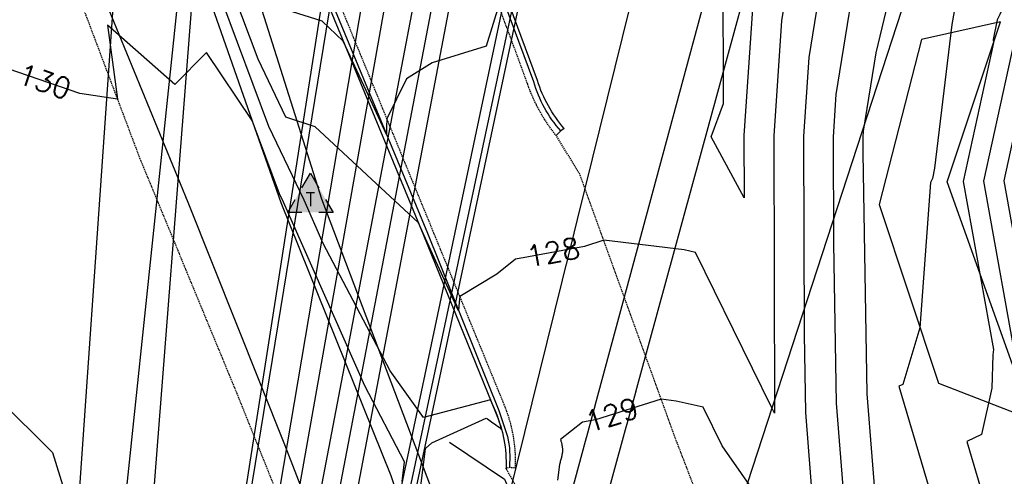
# Model space of a CAD drawing. Header units: feet. Extents: x 351431 to 355879, y 310968 to 329728.
# Tile 116 of 254: x 353113 to 353302, y 321461 to 321549. Entities that reach past the tile are written whole.
import ezdxf
from ezdxf.enums import TextEntityAlignment as Align

# ---------------------------------------------------------------- set-up
doc = ezdxf.new("R2010")
doc.units = ezdxf.units.FT
doc.header["$MEASUREMENT"] = 0
doc.linetypes.add('D25', pattern=[0.375, 0.25, -0.125])
for name, color, linetype in [('ELTCH-EG1', 253, 'Continuous'), ('ELTCN-EG1', 251, 'Continuous'), ('ELTNB-EG1', 55, 'Continuous'), ('ELTT', 3, 'Continuous'), ('ELUTU', 153, 'UT'), ('ELYCB-BACK', 5, 'Continuous'), ('ELYCB-FL', 2, 'Continuous'), ('ELYSP', 1, 'D25'), ('ELYSS', 2, 'Continuous'), ('ESMask', 155, 'Continuous'), ('ESUT', 2, 'Continuous'), ('ETFS', 6, 'Continuous'), ('ETTC', 252, 'Continuous'), ('ETUD', 4, 'Continuous')]:
    doc.layers.add(name, color=color, linetype=linetype)
doc.styles.add('L60', font='simplex', dxfattribs={"height": 2.4})
doc.styles.add('L80', font='simplex', dxfattribs={"height": 4})
doc.styles.add('ROMANSM', font='romansm.shx')
doc.linetypes.add('UT', pattern='A,0.25,-0.07,0.07,-0.07,0.07,-0.07,0.25,-0.08,["UT",ROMANSM,S=0.08,R=0,X=-0.04,Y=-0.04],-0.15', length=1.08)

# ---------------------------------------------------------------- blocks, each defined once
blk = doc.blocks.new('ESUTPED')
for points in [[(-0.0325, 0.0438), (0, 0.1), (0.0325, 0.0438)], [(-0.0325, -0.05), (-0.0866, -0.05), (-0.058, -0.0005)], [(0.058, -0.0005), (0.0866, -0.05), (0.0325, -0.05)]]:
    blk.add_lwpolyline(points)
at = {"layer": 'ESMask'}
blk.add_solid([(-0.0866, -0.05), (0, 0.1), (0.0866, -0.05)], dxfattribs=at)
at = {"style": 'L60'}
blk.add_text('T', height=0.0528, dxfattribs=at).set_placement((0, -0.0001), align=Align.MIDDLE)

msp = doc.modelspace()

# ---------------------------------------------------------------- linework, layer by layer
at = {"layer": 'ELTCH-EG1', "flags": 128}
for points, elevation in [([(353302.5, 321589.21), (353298.49, 321584.11), (353291.55, 321579.72), (353279.78, 321573.2), (353276.01, 321569.71), (353274.8, 321565.68), (353269.77, 321534.48), (353269.22, 321526.35), (353269.28, 321505.91), (353269.81, 321475.37), (353272.73, 321438.54)], 130), ([(353307.91, 321545.33), (353301.94, 321517.94), (353308.36, 321482.05)], 135)]:
    msp.add_lwpolyline(points, dxfattribs=dict(at, elevation=elevation))
at = {"layer": 'ELTCN-EG1', "flags": 128}
for points, elevation in [([(353302.79, 321599.45), (353299.34, 321593.82), (353280.08, 321581.34), (353279.11, 321580.86), (353278.92, 321580.51), (353270.99, 321573.16), (353268.13, 321563.69), (353264.56, 321541.51), (353263.53, 321526.43), (353263.66, 321488.52), (353263.92, 321473.56), (353265.34, 321455.52)], 129), ([(353313.84, 321590.14), (353299.91, 321561.55), (353297.7, 321556.76), (353293.21, 321554.68), (353291.95, 321547.84), (353288.63, 321520.35), (353288.26, 321518.39), (353287.87, 321517.58), (353285.86, 321489.78), (353282.56, 321478.96), (353281.82, 321478.61), (353295.13, 321433.64), (353297.63, 321433.68), (353295.2, 321430.12), (353295.05, 321429.18), (353289.01, 321412.01), (353295.36, 321384.47), (353298.24, 321357.74), (353302.76, 321324.04)], 132), ([(353303.4, 321583), (353298.69, 321573.34), (353297.94, 321571.72), (353282.51, 321564.58), (353281.72, 321560.29), (353277.4, 321542.43), (353274.98, 321527.45), (353274.9, 321526.27), (353274.91, 321523.3), (353275.71, 321477.17), (353278.56, 321441.14)], 131), ([(353252.16, 321526.6), (353252.2, 321514.68), (353245.9, 321526.36), (353248.25, 321532.71), (353248.18, 321558.05)], 127), ([(353254.14, 321555.56), (353252.16, 321526.6)], 127), ([(353303.5, 321554.6), (353301.14, 321549.76), (353300.66, 321548.73), (353299.9, 321544.98), (353299.95, 321544.36), (353294.16, 321517.81), (353299.92, 321485.61), (353299.85, 321484.59), (353299.65, 321478.2), (353297.64, 321469.35), (353294.82, 321468.01), (353301.34, 321445.99), (353308.88, 321446.1)], 133), ([(353190.15, 321458.45), (353191.14, 321466.7), (353192.36, 321467.79), (353202.79, 321472.5), (353203.03, 321472.34), (353203.28, 321472.18), (353203.54, 321472), (353203.8, 321471.81), (353204.07, 321471.62), (353204.35, 321471.42), (353204.64, 321471.2), (353204.93, 321470.98), (353205.24, 321470.74), (353205.55, 321470.49), (353205.71, 321470.36), (353205.68, 321470.52), (353205.67, 321470.53), (353205.59, 321470.85), (353205.51, 321471.16), (353205.51, 321471.18), (353205.42, 321471.48), (353205.41, 321471.51), (353205.32, 321471.81), (353205.23, 321472.11), (353205.22, 321472.14), (353205.12, 321472.43), (353205.1, 321472.47), (353205, 321472.76), (353204.91, 321473.04), (353204.88, 321473.09), (353204.78, 321473.36), (353204.75, 321473.42), (353204.65, 321473.69), (353203.59, 321476.02), (353190.78, 321472.62), (353184.38, 321481.52), (353171.58, 321505.93), (353167.9, 321514.25), (353161.14, 321528.33), (353152.12, 321552.47)], 129), ([(353205.18, 321551.52), (353202.76, 321543.71), (353192.42, 321540.51), (353187.55, 321537.42), (353183.77, 321529.81), (353183.71, 321528.24), (353183.67, 321526.82), (353180.21, 321534.26), (353175.42, 321544.68), (353171.34, 321548.46), (353157.59, 321552.88)], 127), ([(353304.39, 321546.93), (353298.05, 321517.88), (353304.86, 321479.8)], 134)]:
    msp.add_lwpolyline(points, dxfattribs=dict(at, elevation=elevation))
at = {"layer": 'ELTNB-EG1'}
msp.add_polyline3d([(352981.58, 321480.91, 126.31), (352994.34, 321481.2, 126.73), (352999.02, 321481.28, 126.13), (353003.25, 321480.88, 125.32), (353010.26, 321489.79, 129.27), (353011.97, 321489.84, 129.85), (353039.41, 321505.7, 129.61), (353078.1, 321507.22, 130.27), (353119.71, 321465.89, 130.84), (353134.49, 321418.33, 131.1), (353147.51, 321368.56, 131.96), (353159.2, 321317.01, 133.16), (353170.89, 321268.58, 134.37), (353136.79, 321246.57, 134.56), (353185.38, 321242.53, 134.24), (353185.98, 321238.39, 132.9), (353186.32, 321237.28, 132.86), (353182.32, 321207.08, 133.36), (353192.11, 321158.63, 133.96), (353202.35, 321114.75, 134.49), (353202.02, 321039.12, 134.72)], dxfattribs=at)
at = {"layer": 'ELTT', "flags": 128}
for points in [[(353194.74, 321385.28), (353182.72, 321419.58), (353164.21, 321467.41), (353145.71, 321513.75), (353128.1, 321556.7), (353118.48, 321581.57), (353129.1, 321576.64), (353150.32, 321551.25), (353163.46, 321513.78), (353184.51, 321461.54), (353194.87, 321430.1), (353208.57, 321386.2)], [(353289.39, 321479.18), (353307.38, 321472.21), (353291.05, 321517.76), (353301.28, 321548.35), (353286.17, 321544.98), (353278.02, 321513.36)]]:
    msp.add_lwpolyline(points, close=True, dxfattribs=at)
at = {"layer": 'ELUTU', "flags": 128}
msp.add_lwpolyline([(352889.15, 324947.6), (352878.75, 324932.24), (352877.32, 324911.98), (352885.36, 324863.78), (352897.52, 324811.71), (352915.44, 324730.71), (352925.17, 324676.25), (352943.22, 324561.59), (352961.67, 324436.3), (352965.64, 324385.94), (352961.43, 324365.18), (352966.7, 324314.53), (352970.55, 324283.81), (353004.14, 324135.66), (353032.68, 323962.48), (353069.64, 323744.04), (353074.05, 323703.89), (353092.23, 323609.76), (353115.05, 323465.3), (353132.01, 323339.25), (353160.03, 323197.98), (353177.98, 323046.1), (353186.63, 322985.98), (353196.49, 322940.38), (353214.97, 322837.71), (353238.13, 322636.08), (353246.3, 322501.37), (353261.93, 322372.8), (353268.94, 322323.5), (353268.01, 322240.28), (353260.78, 322151.44), (353250.33, 322052.46), (353240.43, 322003.38), (353238.13, 321995.02), (353234.25, 321985.81), (353226.34, 321980.02), (353205.82, 321930.21), (353185.2, 321878.62), (353164.6, 321822.32), (353152.68, 321784.92), (353150.21, 321773.73), (353151.37, 321754.74), (353152.17, 321732.48), (353147.39, 321694.92), (353148, 321676.48), (353153.73, 321581.85), (353159.04, 321553.16), (353171.21, 321514.47), (353210.7, 321410.63), (353239.57, 321314.47), (353271.27, 321230.86), (353278.83, 321140.25), (353281.61, 321001.73), (353282.4, 320859.24), (353283.08, 320796.83), (353279.85, 320790.34), (353275.88, 320789.61)], dxfattribs=at)
at = {"layer": 'ELYCB-BACK', "flags": 128}
for points in [[(353217.71, 321527.91, -0.094879), (353212.58, 321537.11), (353200.3, 321570.39)], [(353171.68, 321553.71), (353190.77, 321507.53), (353204.55, 321473.65, -0.112897), (353206.58, 321462.89)]]:
    msp.add_lwpolyline(points, format="xyb", dxfattribs=at)
msp.add_lwpolyline([(353217.71, 321527.91), (353217.06, 321527.51), (353216.16, 321526.6)], dxfattribs=at)
at = {"layer": 'ELYCB-FL', "flags": 128}
for points in [[(353217.06, 321527.51, -0.113736), (353211.91, 321536.89), (353199.6, 321570.08)], [(353172.42, 321554), (353191.51, 321507.89), (353205.23, 321473.94), (353206.88, 321469, -0.077539), (353207.22, 321463.12)]]:
    msp.add_lwpolyline(points, format="xyb", dxfattribs=at)
at = {"layer": 'ELYSP', "flags": 128}
for points in [[(353506.07, 320824.63), (353503.46, 320782.93), (353500.33, 320734.19), (353496.72, 320684.2), (353492.59, 320634.9), (353491.44, 320617.73), (353490.07, 320613.94), (353488.23, 320610.83), (353485.39, 320609.95), (353482.76, 320611.04), (353479.98, 320615.57), (353479.45, 320631.47), (353477.93, 320681.47), (353476.75, 320731.4), (353477.14, 320781.23), (353475.6, 320830.9), (353475.05, 320881.16), (353473.84, 320931.06), (353473.13, 320980.79), (353472.12, 321030.46), (353471.6, 321080.76), (353470.75, 321126.76), (353470.2, 321176.51), (353470.34, 321226.57), (353470.3, 321276.6), (353470.42, 321326.93), (353470.07, 321376.61), (353469.79, 321426.34), (353469.66, 321476.68), (353469.55, 321526.41), (353468.6, 321576.43), (353468.52, 321598.95), (353468.45, 321626.72), (353468.27, 321676.53), (353467.81, 321726.47), (353467.54, 321776.88), (353468.44, 321826.58), (353468.46, 321876.42), (353468.45, 321926.8), (353468.74, 321976.5), (353468.89, 322026.7), (353468.61, 322076.57), (353468.69, 322126.86), (353468.12, 322177.91), (353468.07, 322228.83), (353467.13, 322279.49), (353466.13, 322329.72), (353465.57, 322380.46), (353467.33, 322399.86), (353463.16, 322430.33), (353462.19, 322452.44), (353464.18, 322454.33), (353466.4, 322453.41), (353467.86, 322451.3), (353470.73, 322430.56), (353475.53, 322389.79), (353477.12, 322380.89), (353485.47, 322330.41), (353494.99, 322279.71), (353505.44, 322229.24), (353517.18, 322177.56), (353527.93, 322131.21), (353539.12, 322084.25), (353549.65, 322038.19), (353561.08, 321984.22), (353570.67, 321936.62), (353581.84, 321888.51), (353593.53, 321842.65), (353597.88, 321829.06), (353598.93, 321829.77), (353603.67, 321819.8), (353618.98, 321779.46), (353621.27, 321773.51), (353622.41, 321770.79), (353624.6, 321765.24), (353631, 321749.5, -0.81762), (353626.57, 321744.87, 0.225016), (353562.44, 321740.06), (353561.32, 321739.48), (353560.13, 321738.79), (353557.94, 321737.38), (353556.65, 321736.5), (353556.41, 321736.35, -0.055037), (353506.64, 321712.25), (353482.87, 321705.1, -0.057493), (353426.83, 321698.34), (353376.72, 321698.15), (353350.13, 321698.02, -0.107748), (353307.72, 321705.54), (353305.8, 321706.34), (353303.72, 321707.3), (353301.68, 321708.28), (353297.59, 321710.38), (353256.32, 321733.62, 0.086105), (353224.98, 321746.78), (353215.34, 321749.34, -0.76876), (353213.59, 321755.37), (353217.2, 321759.92), (353222.34, 321767.76), (353224.39, 321770.95), (353227.2, 321775.44), (353227.7, 321776.28), (353228.54, 321777.87), (353229.93, 321780.77), (353230.31, 321781.64), (353231.05, 321783.56), (353232.42, 321786.94), (353233.04, 321788.67), (353233.18, 321789.15), (353233.97, 321791.88), (353235.59, 321797.86), (353237.15, 321803.91), (353246.82, 321852.63), (353256.31, 321901.06), (353264.08, 321941.01), (353267.01, 321950.8), (353268.3, 321950.28), (353268.82, 321949.99), (353274.47, 321986.46), (353284.88, 322036.97), (353296.01, 322088.82), (353306.5, 322140.61), (353315.06, 322190.84), (353321.92, 322241.88), (353326.28, 322296.1), (353328.87, 322347.75), (353330.09, 322390.37), (353330.34, 322462.82), (353329.91, 322524.55), (353328.65, 322562.41), (353329.67, 322567.85), (353332.43, 322571.37), (353335.15, 322572.35), (353339.03, 322571.06), (353342.59, 322568.32), (353346.33, 322523.2), (353348.78, 322473.96), (353353.15, 322424.64), (353356.11, 322374.67), (353358.7, 322325.49), (353360.94, 322276.17), (353362.5, 322225.99), (353363.61, 322176.73), (353364.65, 322127.05), (353365.16, 322078.18), (353365.95, 322028.24), (353365.04, 321978.64), (353365.03, 321929.34), (353365.16, 321879.64), (353365.54, 321825.59), (353367.07, 321776.1), (353367.15, 321725.83), (353367.22, 321676.06), (353367.41, 321626.24), (353367.34, 321576.47), (353366.92, 321526.51), (353366.08, 321476.15), (353365.92, 321426.76), (353366.14, 321376.02), (353366.62, 321326.46), (353366.55, 321276.13), (353366.95, 321225.84), (353366.97, 321176.2), (353366.94, 321125.87), (353366.88, 321076.23), (353367.03, 321026.23), (353367.23, 320975.65), (353367.48, 320929.85), (353367.29, 320884.96), (353364.76, 320882.42), (353361.73, 320882.17), (353360.44, 320885.86), (353355.3, 320929.84), (353349.12, 320979.72), (353343.95, 321029.62), (353339.92, 321061.4), (353331.62, 321117.06), (353322.97, 321169.11), (353312.96, 321219.73), (353301.05, 321272.58), (353289.15, 321323.44), (353274.08, 321374.63), (353256.71, 321422.68), (353238.85, 321469.1), (353220.66, 321519.3), (353216.16, 321526.6, -0.085093), (353210.74, 321536.42), (353198.56, 321569.49), (353198.18, 321570.56), (353196.06, 321575.58), (353194.93, 321578.26), (353192.68, 321583.25), (353192.35, 321583.87), (353181.13, 321603.22), (353180.63, 321604.37, -0.788542), (353185.33, 321608.86), (353186.17, 321608.68), (353197.23, 321606.24), (353207.96, 321603.97), (353208.94, 321603.77), (353209.85, 321603.64), (353210.32, 321603.62), (353211.07, 321603.66), (353220.23, 321604.62), (353223.1, 321604.99), (353226.03, 321605.46), (353227.54, 321605.75), (353229.09, 321606.08), (353230.71, 321606.45), (353231.75, 321606.73), (353232.74, 321607.02), (353233.68, 321607.34), (353235.47, 321608.03), (353237.19, 321608.79), (353240.69, 321610.46), (353242.61, 321611.34), (353243.64, 321611.83), (353245.84, 321612.97), (353248.03, 321614.19), (353258.79, 321620.96, -0.075575), (353319.38, 321646.59), (353344.98, 321652.13, -0.021543), (353378.57, 321655.14), (353385.61, 321655.28), (353424.79, 321655.26), (353466.24, 321655.6), (353474.26, 321655.59), (353477.62, 321655.42), (353479.27, 321655.29), (353480.93, 321655.11), (353482.44, 321654.88), (353486.36, 321654.11), (353488.78, 321653.59), (353491.14, 321653.04), (353493.5, 321652.45), (353495.94, 321651.79), (353498.55, 321651.04), (353500.97, 321650.3), (353502.45, 321649.79), (353503.88, 321649.26), (353505.31, 321648.68), (353506.78, 321648.03), (353508.33, 321647.3), (353509.83, 321646.56), (353513.09, 321644.87), (353516.46, 321643.06), (353522.24, 321639.84), (353524.72, 321638.42), (353557.73, 321617.72, 0.125973), (353589.54, 321606.37), (353590.74, 321606.15, -0.61117), (353594.14, 321598.29), (353583.39, 321580.29), (353580.64, 321575.1), (353580.1, 321574.02), (353579.32, 321572.33), (353577.96, 321569.33), (353577.26, 321567.63), (353576.92, 321566.68), (353575.82, 321563.48), (353574.52, 321559.54), (353573.92, 321557.57), (353573.34, 321555.5), (353572.77, 321553.27), (353572.5, 321552.11), (353571.98, 321549.55), (353571.5, 321546.87), (353570.76, 321542.2), (353570.47, 321540.19), (353569.57, 321532.63), (353564, 321484.74), (353558.21, 321435.29), (353555.42, 321411.56), (353552.45, 321401.62), (353551.17, 321402.26), (353550.58, 321402.5), (353548.63, 321384.55), (353543.21, 321334.67), (353537.78, 321284.94), (353532.06, 321233.97), (353527.37, 321182.77), (353524.09, 321132.73), (353520.99, 321082.39), (353518.21, 321030.45), (353515.38, 320980.99), (353512.3, 320929.94), (353509.4, 320880.56), (353506.02, 320824.87)], [(353225.97, 320375), (353233.33, 320369.44), (353240.43, 320364.53), (353248.8, 320365), (353266.3, 320367.72), (353278.3, 320370.61), (353282.64, 320372.96), (353291.49, 320378.76), (353295.33, 320384.45), (353293.9, 320434.98), (353292.49, 320481.98), (353291.47, 320529.58), (353290.27, 320575.17), (353289.03, 320620.03), (353288.16, 320667.83), (353287.66, 320717.45), (353287.01, 320763.69), (353285.91, 320817.04), (353284.81, 320860.99), (353284.28, 320908.08), (353283.71, 320958.88), (353283.21, 321010.47), (353282.8, 321056.89), (353281.4, 321110.14), (353280.23, 321162.26), (353276.46, 321213.84), (353270.16, 321266), (353265.24, 321299.81), (353260.22, 321315.76), (353245.08, 321364.67), (353228.32, 321412.51), (353209.61, 321457.5), (353206.58, 321462.89), (353207.22, 321463.12), (353208.39, 321462.95, 0.103227), (353206.49, 321474.47), (353192.63, 321508.25), (353173.63, 321554.51), (353173.04, 321555.98), (353170.44, 321561.81), (353169.16, 321564.47), (353167.38, 321568.23), (353166.93, 321569.05), (353166.42, 321569.9), (353161.79, 321577.35), (353160.04, 321580.11), (353158.2, 321582.83), (353157.21, 321584.2), (353156.17, 321585.59), (353155.06, 321587), (353153.87, 321588.45), (353152.61, 321589.92), (353151.37, 321591.31), (353150.15, 321592.63), (353148.93, 321593.89), (353147.72, 321595.11), (353145.28, 321597.45), (353142.74, 321599.74), (353140.04, 321602.06), (353137.13, 321604.51), (353136.13, 321605.34), (353134.19, 321606.87), (353132.32, 321608.26), (353130.44, 321609.55), (353128.5, 321610.78), (353126.44, 321611.99), (353124.2, 321613.22), (353122.45, 321614.13), (353119.12, 321615.79), (353115.93, 321617.27), (353112.78, 321618.64), (353102.69, 321622.86), (353101.37, 321623.38), (353100.54, 321623.66), (353097.13, 321624.71), (353096.01, 321625.07), (353094.25, 321625.59), (353089.77, 321626.75), (353088.35, 321627.15), (353085.41, 321627.87), (353081.83, 321628.79), (353080.04, 321629.19), (353078.16, 321629.55), (353076.14, 321629.84), (353072.81, 321630.22), (353066.53, 321630.89), (353060.59, 321631.46), (353054.78, 321631.96), (353048.92, 321632.41), (353042.81, 321632.83), (353036.27, 321633.24), (353035.82, 321633.26), (353034.96, 321633.25), (353034.14, 321633.18), (353033.35, 321633.08), (353030.85, 321632.61), (353028.71, 321632.19), (353027.13, 321631.79), (353025.44, 321631.28), (353023.1, 321630.45), (353021.38, 321629.74), (353019.55, 321628.91), (353018.48, 321628.36), (353017.72, 321627.88), (353016.92, 321627.32), (353014.91, 321625.81), (353011.82, 321623.38), (353011.59, 321623.24), (353011.29, 321623.1), (353011.03, 321622.92), (353010.92, 321622.78), (353010.03, 321621.45), (353008.29, 321618.97), (353006.6, 321616.63), (353005, 321614.33), (353004.23, 321613.16), (353003.49, 321611.96), (353002.78, 321610.71), (353002.1, 321609.4), (353001.45, 321608.01), (353000.85, 321606.54), (353000.35, 321605.09), (352999.92, 321603.5), (352999.55, 321601.83), (352999.23, 321600.1), (352998.96, 321598.37), (352998.74, 321596.68), (352998.56, 321595.07), (352998.31, 321592.28), (352998.15, 321589.63), (352998.07, 321571.56), (352998.98, 321566.52), (352998.73, 321561.81), (352997.41, 321543.93), (353000.58, 321539.27), (353011.33, 321540.33), (353012.05, 321542.26), (353011.42, 321566.09), (353014.48, 321585.23), (353019.4, 321599), (353024.09, 321607.66), (353034.82, 321608.4), (353064.89, 321603.35), (353088.9, 321599.75), (353110, 321589.21), (353119.33, 321566.97), (353122.22, 321559.9), (353136.38, 321522.34), (353154.93, 321477.42), (353173.01, 321432.51), (353191.59, 321383.95), (353194.43, 321381.79), (353204.82, 321383.92), (353221.76, 321337.11), (353238.08, 321289.93), (353250.28, 321259.67), (353253.12, 321245.55), (353229.8, 321244.19), (353184.16, 321244.83), (353136.79, 321246.57)]]:
    msp.add_lwpolyline(points, format="xyb", dxfattribs=at)
at = {"layer": 'ELYSS', "flags": 128}
msp.add_lwpolyline([(353195.74, 321467.91), (353206.27, 321460.82), (353217.59, 321434.24), (353232.83, 321393.57), (353248.89, 321345.28), (353263.22, 321296.8), (353270.2, 321247.84), (353272.05, 321235.92), (353274.02, 321206.69), (353277.78, 321156.59), (353279.57, 321106.75), (353281.63, 321057.24)], dxfattribs=at)
at = {"layer": 'ETFS', "linetype": 'ByBlock', "lineweight": -2}
for points in [[(353195.46, 321689.49), (353134.07, 321314.26)], [(353188.3, 321660.78), (353134.07, 321314.26)], [(353194.17, 321641.77), (353137.21, 321305.47)], [(353196.52, 321592.08), (353130.69, 321247.43)], [(353190.28, 321590.6), (353134.35, 321275.29)], [(353146.92, 321558.91), (353128.9, 321328.07)]]:
    msp.add_lwpolyline(points, dxfattribs=at)

# ---------------------------------------------------------------- block references
at = {"layer": 'ESUT', "xscale": 50, "yscale": 50, "zscale": 50}
msp.add_blockref('ESUTPED', (353169.12, 321514.38), dxfattribs=at)

# ---------------------------------------------------------------- next in the draw order: texts
at = {"layer": 'ETTC', "char_height": 4, "attachment_point": 5, "style": 'L80', "bg_fill": 3, "box_fill_scale": 1.2, "bg_fill_color": 256}
for s, insert, rotation, bg_fill_transparency in [('{130}', (353118.2, 321536.94, 130), 340.9174, 1312), ('{128}', (353215.6, 321504.26, 128), 10.4381, 932), ('{129}', (353226.87, 321473.13, 129), 17.4357, 937)]:
    msp.add_mtext(s, dxfattribs=dict(at, insert=insert, rotation=rotation, bg_fill_transparency=bg_fill_transparency))

# ---------------------------------------------------------------- next in the draw order: linework, layer by layer
at = {"layer": 'ELTCH-EG1', "elevation": 130, "flags": 128}
msp.add_lwpolyline([(353186.69, 321460.35), (353187.14, 321464.15), (353179.51, 321478.7), (353163.97, 321513.83), (353163.19, 321515.45), (353157.95, 321529.49), (353149.24, 321542.48), (353143.15, 321536.38), (353130.26, 321547.74), (353132.15, 321533.54), (353124.93, 321534.61), (353105.2, 321541.43), (353091.05, 321538.81), (353080.5, 321526.82), (353067.49, 321517.28), (353062.27, 321506.6)], dxfattribs=at)
at = {"layer": 'ELTCN-EG1', "flags": 128}
for points, elevation in [([(353261.47, 321561.7), (353259.35, 321548.53), (353257.85, 321526.52), (353258.02, 321473.47), (353257.41, 321474.61), (353242.86, 321504.22), (353240.67, 321504.71), (353225.29, 321506.53), (353221.58, 321505.36), (353208.42, 321502.94), (353204.84, 321500.08), (353197.74, 321495.79), (353197.61, 321494.67), (353197.5, 321493.06), (353190.87, 321507.58), (353190.08, 321509.28), (353189.76, 321509.96), (353170.03, 321528.29), (353164.41, 321530.1), (353159.08, 321541.2), (353154.32, 321553.95)], 128), ([(353259.12, 321451.31), (353248.01, 321467.17), (353244.36, 321474.61), (353239.19, 321475.76), (353236.32, 321476.1), (353223.75, 321472.16), (353221.21, 321471.69), (353217.04, 321468.37), (353217.08, 321468.24), (353217.11, 321468.11), (353217.15, 321467.97), (353217.18, 321467.84), (353217.21, 321467.7), (353217.24, 321467.57), (353217.26, 321467.43), (353217.29, 321467.29), (353217.31, 321467.15), (353217.33, 321467.01), (353217.35, 321466.86), (353217.37, 321466.72), (353217.38, 321466.58), (353217.4, 321466.43), (353217.41, 321466.28), (353217.39, 321466.12), (353217.37, 321465.96), (353217.35, 321465.8), (353217.32, 321465.63), (353217.29, 321465.46), (353217.25, 321465.29), (353217.22, 321465.11), (353217.18, 321464.93), (353217.13, 321464.75), (353217.09, 321464.57), (353217.04, 321464.38), (353216.98, 321464.19), (353216.92, 321464), (353216.86, 321463.8), (353216.8, 321463.61), (353216.45, 321460.62)], 129)]:
    msp.add_lwpolyline(points, dxfattribs=dict(at, elevation=elevation))
at = {"layer": 'ETFS', "linetype": 'ByBlock', "lineweight": -2}
for points in [[(353223.3, 321696.11), (353133.9, 321226.71)], [(353235.44, 321681.07), (353124.25, 321159.08)], [(353284.87, 321672.95), (353126.85, 321095.78)], [(353134.15, 321592.4), (353120.18, 321391.3)]]:
    msp.add_lwpolyline(points, dxfattribs=at)
at = {"layer": 'ETUD', "linetype": 'ByBlock', "lineweight": -2}
for points in [[(353222.37, 321708.2), (353131.99, 321235.92)], [(353223.79, 321635.87), (353127.48, 321180.34)], [(353225.82, 321630.71), (353123.07, 321147.79)], [(353150.46, 321617.23), (353122.34, 321349.25)], [(353243.25, 321603.76), (353123.63, 321120.07)], [(353296.72, 321594.6), (353128.78, 321079.87)], [(353248.96, 321568.65), (353125.9, 321113.65)]]:
    msp.add_lwpolyline(points, dxfattribs=at)

doc.saveas('drawing.dxf')
